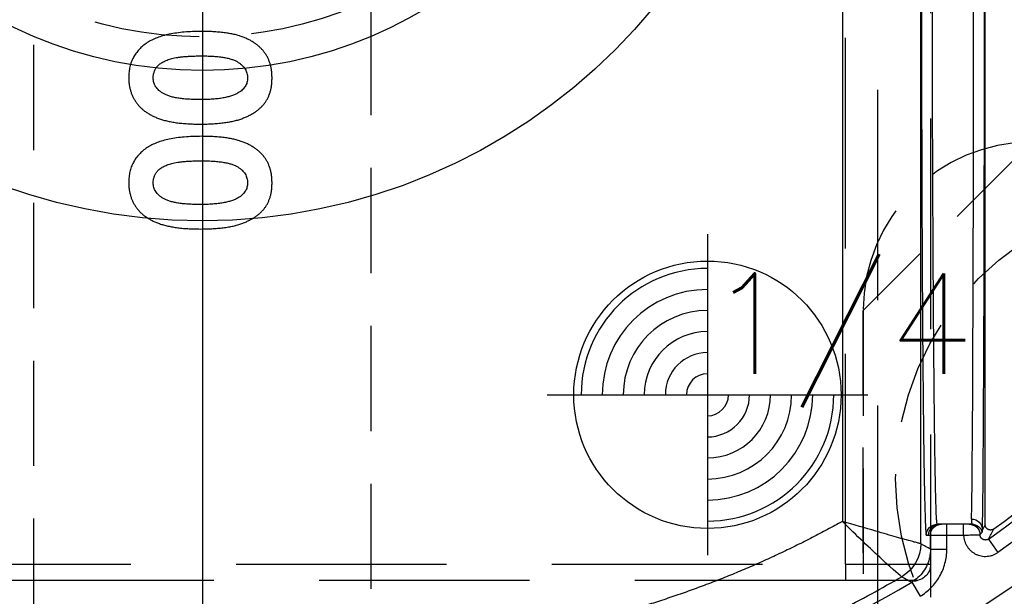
# Model space of a CAD drawing. Extents: x 2651 to 7771, y -1163 to 1075.
# Tile 182 of 256: x 4106 to 4130, y 497 to 511. Entities that reach past the tile are written whole.
import ezdxf

# ---------------------------------------------------------------- set-up
doc = ezdxf.new("R2010")
doc.units = 0
doc.header["$LTSCALE"] = 10
for name, pattern in [('CENTER', [2, 1.25, -0.25, 0.25, -0.25]), ('CNSCEN', [17, 15, -1, 0, -1]), ('CNSHID', [4, 3, -1]), ('DASHED', [0.75, 0.5, -0.25]), ('HIDDEN', [0.375, 0.25, -0.125])]:
    doc.linetypes.add(name, pattern=pattern)
doc.layers.get('0').update_dxf_attribs({"linetype": 'CONTINUOUS'})
doc.layers.get('Defpoints').update_dxf_attribs({"linetype": 'CONTINUOUS'})
for name, color, linetype in [('1', 7, 'CONTINUOUS'), ('204', 7, 'CONTINUOUS'), ('COOL', 150, 'HIDDEN'), ('DIM', 3, 'CONTINUOUS'), ('LAYER_103', 7, 'CONTINUOUS'), ('PIN', 3, 'CONTINUOUS'), ('WL1-HL', 4, 'CNSHID'), ('WOR1-CL', 1, 'CNSCEN')]:
    doc.layers.add(name, color=color, linetype=linetype)
doc.styles.get("Standard").update_dxf_attribs({"font": 'romans.shx'})
doc.dimstyles.new('MM& INCH5', dxfattribs={"dimtxt": 5, "dimasz": 2.5, "dimexe": 1, "dimexo": 0.5, "dimtad": 0, "dimrnd": 1.38778e-17, "dimzin": 9, "dimdsep": 46, "dimtxsty": 'Standard', "dimblk": 'CLOSED', "dimcen": 0, "dimclrd": 3, "dimclre": 3, "dimclrt": 3, "dimazin": 2, "dimtfac": 0.75, "dimtofl": 0, "dimtmove": 0, "dimatfit": 3, "dimfxl": 0, "dimtolj": 1, "dimarcsym": 0})

# ---------------------------------------------------------------- blocks, each defined once
blk = doc.blocks.new('DSD')
at = {"layer": '1', "color": 6, "linetype": 'DASHED'}
for p, q in [((499.908, 528.968), (499.908, 578.104)), ((500.665, 577.737), (500.665, 520.364)), ((501.927, 577.054), (501.927, 528.968)), ((501.922, 529.325), (501.922, 529.662)), ((499.908, 528.968), (501.927, 528.968)), ((499.898, 528.58), (462.919, 528.58)), ((501.538, 528.58), (499.898, 528.58))]:
    blk.add_line(p, q, dxfattribs=at)
at = {"layer": '1', "color": 252, "linetype": 'Continuous'}
for p, q in [((501.692, 529.457), (501.692, 573.842)), ((499.831, 573.329), (499.831, 529.985)), ((502.312, 529.662), (502.312, 529.921)), ((502.711, 529.662), (502.711, 529.921)), ((501.825, 529.662), (501.923, 529.662)), ((501.923, 529.662), (501.923, 529.324)), ((501.923, 529.662), (502.312, 529.662)), ((502.312, 529.662), (502.711, 529.662)), ((502.312, 529.324), (502.312, 529.662)), ((503.303, 529.569), (503.526, 529.251)), ((501.923, 529.324), (502.312, 529.324)), ((501.477, 528.543), (501.675, 528.208))]:
    blk.add_line(p, q, dxfattribs=at)
at = {"layer": '1', "color": 7, "linetype": 'Continuous'}
for p, q in [((503.222, 529.912), (503.222, 573.144)), ((502.182, 529.921), (502.084, 529.921)), ((502.312, 529.921), (502.182, 529.921)), ((502.711, 529.921), (502.312, 529.921))]:
    blk.add_line(p, q, dxfattribs=at)
at = {"layer": '1', "color": 252, "linetype": 'Continuous'}
for centre, radius, start, end in [((487.959, 551.472), 26.743, 305.0137, 346.7286), ((486.693, 563.151), 38.365, 233.2604, 276.1879), ((487.959, 551.472), 26.617, 276.1879, 300.5226)]:
    blk.add_arc(centre, radius, start, end, dxfattribs=at)
at = {"layer": '1', "color": 7, "linetype": 'Continuous'}
for radius, start, end in [(26.62, 305.5251, 346.6816), (28.499, 303.3599, 336.8536)]:
    blk.add_arc((487.959, 551.472), radius, start, end, dxfattribs=at)
at = {"layer": '1', "color": 252, "linetype": 'Continuous', "extrusion": (0, 0, -1)}
for centre, radius, start, end in [((-487.959, 551.472), 27.132, 193.2714, 234.9863), ((-487.959, 551.472), 28.376, 202.1388, 263.7853), ((-486.693, 563.151), 38.753, 263.8121, 306.7396), ((-486.693, 563.151), 40.124, 263.7932, 306.1972)]:
    blk.add_arc(centre, radius, start, end, dxfattribs=at)
at = {"layer": '1', "color": 110, "linetype": 'Continuous'}
for centre, radius, start, end in [((487.959, 551.472), 27.988, 276.2148, 338.982), ((486.693, 563.151), 39.735, 230.6179, 276.2068)]:
    blk.add_arc(centre, radius, start, end, dxfattribs=at)
at = {"layer": '1', "color": 6, "linetype": 'DASHED', "extrusion": (0, 0, -1)}
blk.add_arc((-501.538, 528.968), 0.389, 180, 270, dxfattribs=at)
at = {"layer": '1', "color": 7, "linetype": 'Continuous'}
blk.add_ellipse((502.89, 542.875), major_axis=(0, 12.954), ratio=0.004451, start_param=3.278184, end_param=4.712389, dxfattribs=at)
at = {"layer": '1', "color": 252, "linetype": 'Continuous'}
for centre, major_axis, ratio, start_param, end_param in [((503.149, 542.875), (0, 13.213), 0.004363, 3.278184, 4.712389), ((486.674, 563.151), (-41.149, 0), 1, 0.952596, 1.678692)]:
    blk.add_ellipse(centre, major_axis=major_axis, ratio=ratio, start_param=start_param, end_param=end_param, dxfattribs=at)
at = {"layer": '1', "color": 252, "linetype": 'Continuous', "extrusion": (0, 0, -1)}
for centre, major_axis, ratio, start_param, end_param in [((502.084, 529.662), (0, -0.259), 0.999962, 1.570796, 3.141593), ((502.182, 529.662), (0, -0.259), 0.999962, 1.570796, 3.141593), ((502.841, 529.662), (0, -0.259), 0.999989, 3.141593, 4.678393), ((502.897, 529.785), (0.259, -0.008), 0.990677, 4.68095, 6.251152), ((502.905, 529.662), (0, -0.259), 0.999977, 3.141593, 4.431029), ((500.785, 529.457), (0.452, 0.786), 0.999949, 1.049185, 2.092408), ((500.785, 529.457), (-0.106, 0.901), 0.999761, 1.688035, 2.731247)]:
    blk.add_ellipse(centre, major_axis=major_axis, ratio=ratio, start_param=start_param, end_param=end_param, dxfattribs=at)
at = {"layer": '1', "color": 6, "linetype": 'DASHED', "extrusion": (0, 0, -1)}
for centre in [(502.137, 529.662), (502.181, 529.662)]:
    blk.add_ellipse(centre, major_axis=(0, -0.259), ratio=0.999914, start_param=1.570796, end_param=3.141593, dxfattribs=at)
at = {"layer": '1', "color": 252, "linetype": 'Continuous'}
for points, weights in [([(501.71, 542.875), (501.71, 535.135), (501.757, 529.662), (501.825, 529.662)], [1, 0.804737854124, 0.804737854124, 1]), ([(490.56, 527.041), (481.685, 526.077), (473.041, 528.306), (465.739, 533.443)], [1, 0.957116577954, 0.957116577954, 1]), ([(499.831, 529.985), (496.958, 528.39), (493.826, 527.396), (490.56, 527.041)], [1, 0.98681524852, 0.98681524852, 1])]:
    blk.add_rational_spline(points, weights, degree=3, dxfattribs=at)
for points, knots in [([(502.084, 529.921), (502.082, 529.925), (502.077, 529.934), (502.071, 530.005), (502.064, 530.115), (502.058, 530.267), (502.052, 530.458), (502.046, 530.686), (502.041, 530.947), (502.035, 531.241), (502.03, 531.564), (502.025, 531.915), (502.021, 532.29), (502.016, 532.688), (502.012, 533.107), (502.008, 533.544), (502.004, 533.997), (502, 534.464), (501.996, 534.942), (501.993, 535.431), (501.99, 535.928), (501.987, 536.43), (501.985, 536.938), (501.982, 537.448), (501.98, 537.959), (501.978, 538.471), (501.976, 538.981), (501.974, 539.488), (501.973, 539.991), (501.972, 540.489), (501.971, 540.981), (501.97, 541.466), (501.969, 541.943), (501.969, 542.412), (501.969, 542.722), (501.969, 542.875)], [0, 0, 0, 0, 0.038023, 0.075563, 0.112621, 0.149196, 0.185289, 0.2209, 0.256028, 0.290673, 0.324837, 0.358517, 0.391715, 0.424431, 0.456664, 0.488415, 0.519683, 0.550468, 0.580772, 0.610592, 0.63993, 0.668786, 0.697159, 0.72505, 0.752458, 0.779383, 0.805826, 0.831787, 0.857265, 0.88226, 0.906773, 0.930804, 0.954352, 0.977417, 1, 1, 1, 1]), ([(464.023, 532.479), (464.378, 532.222), (465.095, 531.703), (466.214, 530.966), (467.376, 530.255), (468.583, 529.575), (469.835, 528.93), (471.131, 528.321), (472.47, 527.753), (473.851, 527.229), (475.274, 526.752), (477.26, 526.172), (481.032, 525.318), (485.084, 524.958), (488.752, 525.048), (490.12, 525.175), (490.803, 525.238)], [0, 0, 0, 0, 0.046368, 0.093547, 0.141537, 0.190338, 0.23995, 0.290372, 0.341606, 0.393651, 0.446506, 0.500173, 0.612317, 0.8549, 0.92745, 1, 1, 1, 1]), ([(501.241, 528.674), (501.229, 528.672), (501.039, 528.838), (500.499, 529.336), (500.161, 529.659), (499.831, 529.985)], [0, 0, 0, 0, 0.5, 0.5, 1, 1, 1, 1]), ([(501.691, 529.457), (501.685, 529.459), (501.672, 529.462), (501.596, 529.482), (501.48, 529.513), (501.319, 529.557), (501.053, 529.63), (500.572, 529.772), (500.103, 529.907), (499.831, 529.985)], [0, 0, 0, 0, 0.097521, 0.196244, 0.296336, 0.397955, 0.501256, 0.710965, 1, 1, 1, 1]), ([(502.711, 529.662), (502.711, 529.65), (502.712, 529.638), (502.714, 529.615), (502.716, 529.603), (502.721, 529.569), (502.732, 529.523), (502.748, 529.48), (502.763, 529.448), (502.768, 529.438), (502.779, 529.417), (502.785, 529.407), (502.804, 529.378), (502.818, 529.359), (502.84, 529.332), (502.848, 529.324), (502.864, 529.307), (502.872, 529.299), (502.899, 529.275), (502.935, 529.246), (502.975, 529.223), (503.006, 529.207), (503.017, 529.202), (503.038, 529.193), (503.049, 529.189), (503.082, 529.178), (503.105, 529.171), (503.15, 529.162), (503.173, 529.159), (503.22, 529.156), (503.267, 529.157), (503.313, 529.163), (503.347, 529.17), (503.358, 529.173), (503.381, 529.179), (503.392, 529.183), (503.425, 529.195), (503.467, 529.213), (503.507, 529.237), (503.526, 529.251)], [0, 0, 0, 0, 0.03125, 0.03125, 0.0625, 0.0625, 0.125, 0.1875, 0.1875, 0.21875, 0.21875, 0.25, 0.25, 0.3125, 0.3125, 0.34375, 0.34375, 0.375, 0.375, 0.4375, 0.5, 0.5, 0.53125, 0.53125, 0.5625, 0.5625, 0.625, 0.625, 0.6875, 0.6875, 0.75, 0.8125, 0.8125, 0.84375, 0.84375, 0.875, 0.875, 0.9375, 1, 1, 1, 1]), ([(501.923, 529.324), (501.92, 529.263), (501.912, 529.138), (501.853, 528.957), (501.758, 528.791), (501.632, 528.647), (501.528, 528.578), (501.477, 528.543)], [0, 0, 0, 0, 0.195653, 0.397798, 0.602202, 0.804347, 1, 1, 1, 1]), ([(501.675, 528.208), (501.772, 528.266), (501.86, 528.335), (502.017, 528.494), (502.086, 528.585), (502.197, 528.778), (502.24, 528.884), (502.297, 529.1), (502.312, 529.211), (502.312, 529.324)], [0, 0, 0, 0, 0.25, 0.25, 0.5, 0.5, 0.75, 0.75, 1, 1, 1, 1]), ([(490.803, 525.238), (491.196, 525.286), (491.969, 525.38), (493.103, 525.584), (494.191, 525.824), (495.234, 526.101), (496.23, 526.409), (497.179, 526.743), (498.082, 527.099), (498.938, 527.473), (499.748, 527.862), (500.513, 528.258), (501.002, 528.537), (501.241, 528.674)], [0, 0, 0, 0, 0.107215, 0.211168, 0.31186, 0.409292, 0.503461, 0.59437, 0.682018, 0.766405, 0.847531, 0.925396, 1, 1, 1, 1]), ([(501.241, 528.674), (501.263, 528.662), (501.284, 528.65), (501.363, 528.606), (501.42, 528.575), (501.477, 528.543)], [0, 0, 0, 0, 0.272285, 0.272285, 1, 1, 1, 1])]:
    blk.add_open_spline(points, degree=3, knots=knots, dxfattribs=at)
at = {"layer": '1', "color": 7, "linetype": 'Continuous'}
for points, knots in [([(484.61, 541.622), (484.539, 541.621), (484.4, 541.62), (484.2, 541.607), (484.015, 541.587), (483.845, 541.558), (483.69, 541.521), (483.552, 541.475), (483.427, 541.422), (483.353, 541.378), (483.317, 541.356)], [0, 0, 0, 0, 0.161071, 0.310789, 0.449904, 0.578376, 0.696617, 0.805987, 0.906562, 1, 1, 1, 1]), ([(486.281, 540.515), (486.28, 540.543), (486.279, 540.6), (486.272, 540.684), (486.258, 540.763), (486.24, 540.839), (486.216, 540.912), (486.187, 540.982), (486.152, 541.047), (486.112, 541.11), (486.067, 541.168), (486.016, 541.223), (485.96, 541.276), (485.897, 541.325), (485.83, 541.37), (485.757, 541.412), (485.679, 541.451), (485.594, 541.487), (485.502, 541.519), (485.402, 541.547), (485.292, 541.57), (485.173, 541.589), (485.046, 541.603), (484.909, 541.614), (484.763, 541.621), (484.662, 541.622), (484.61, 541.622)], [0, 0, 0, 0, 0.038217, 0.074867, 0.110158, 0.144454, 0.17808, 0.211171, 0.243687, 0.275872, 0.308376, 0.341263, 0.37515, 0.409655, 0.445157, 0.482073, 0.520576, 0.560554, 0.603108, 0.648689, 0.697948, 0.750768, 0.807309, 0.867656, 0.931861, 1, 1, 1, 1]), ([(483.317, 541.356), (483.282, 541.331), (483.213, 541.282), (483.123, 541.196), (483.047, 541.103), (482.984, 541.003), (482.935, 540.895), (482.901, 540.78), (482.881, 540.658), (482.878, 540.574), (482.876, 540.531)], [0, 0, 0, 0, 0.132314, 0.2587, 0.380912, 0.500535, 0.620923, 0.742376, 0.868281, 1, 1, 1, 1]), ([(483.458, 540.517), (483.459, 540.543), (483.461, 540.592), (483.481, 540.665), (483.512, 540.733), (483.55, 540.785), (483.585, 540.824), (483.618, 540.851), (483.654, 540.877), (483.695, 540.9), (483.741, 540.922), (483.79, 540.943), (483.845, 540.961), (483.904, 540.978), (483.969, 540.993), (484.041, 541.006), (484.12, 541.017), (484.205, 541.025), (484.298, 541.032), (484.398, 541.037), (484.505, 541.04), (484.579, 541.04), (484.617, 541.041)], [0, 0, 0, 0, 0.053834, 0.105543, 0.158054, 0.211987, 0.240207, 0.269794, 0.301343, 0.334608, 0.370284, 0.408089, 0.448681, 0.492069, 0.538664, 0.590371, 0.646388, 0.707195, 0.772947, 0.843643, 0.919308, 1, 1, 1, 1]), ([(484.617, 541.041), (484.666, 541.04), (484.761, 541.039), (484.897, 541.033), (485.021, 541.021), (485.133, 541.006), (485.233, 540.985), (485.322, 540.961), (485.399, 540.932), (485.465, 540.897), (485.52, 540.86), (485.568, 540.818), (485.609, 540.775), (485.642, 540.729), (485.668, 540.68), (485.686, 540.628), (485.697, 540.573), (485.699, 540.536), (485.7, 540.517)], [0, 0, 0, 0, 0.110734, 0.212341, 0.305502, 0.389835, 0.46669, 0.535262, 0.596763, 0.651066, 0.701036, 0.74786, 0.791833, 0.834284, 0.875334, 0.916035, 0.957652, 1, 1, 1, 1]), ([(482.876, 540.531), (482.877, 540.503), (482.878, 540.448), (482.886, 540.366), (482.9, 540.288), (482.919, 540.212), (482.943, 540.14), (482.973, 540.07), (483.009, 540.003), (483.05, 539.94), (483.096, 539.879), (483.149, 539.822), (483.207, 539.768), (483.271, 539.719), (483.341, 539.673), (483.416, 539.63), (483.497, 539.591), (483.584, 539.555), (483.679, 539.523), (483.782, 539.496), (483.893, 539.473), (484.014, 539.454), (484.143, 539.439), (484.281, 539.429), (484.428, 539.422), (484.528, 539.422), (484.58, 539.421)], [0, 0, 0, 0, 0.036635, 0.072034, 0.106626, 0.140306, 0.173619, 0.206426, 0.239067, 0.271883, 0.30484, 0.338529, 0.372616, 0.407548, 0.443719, 0.481312, 0.520113, 0.560913, 0.604025, 0.650075, 0.699572, 0.752363, 0.808789, 0.868954, 0.932675, 1, 1, 1, 1]), ([(484.58, 540.003), (484.529, 540.003), (484.431, 540.003), (484.29, 540.011), (484.161, 540.021), (484.044, 540.037), (483.94, 540.056), (483.849, 540.081), (483.769, 540.11), (483.701, 540.144), (483.644, 540.181), (483.594, 540.221), (483.552, 540.264), (483.517, 540.309), (483.49, 540.357), (483.471, 540.408), (483.46, 540.462), (483.458, 540.498), (483.458, 540.517)], [0, 0, 0, 0, 0.112115, 0.215802, 0.310203, 0.395993, 0.47341, 0.542778, 0.604548, 0.659357, 0.708764, 0.755356, 0.798687, 0.840017, 0.880203, 0.919733, 0.959049, 1, 1, 1, 1]), ([(484.58, 539.421), (484.632, 539.422), (484.734, 539.422), (484.882, 539.429), (485.021, 539.44), (485.151, 539.454), (485.272, 539.474), (485.385, 539.497), (485.489, 539.524), (485.583, 539.557), (485.671, 539.593), (485.752, 539.632), (485.827, 539.674), (485.896, 539.718), (485.959, 539.767), (486.017, 539.817), (486.067, 539.871), (486.113, 539.928), (486.153, 539.988), (486.188, 540.052), (486.216, 540.12), (486.24, 540.191), (486.258, 540.267), (486.272, 540.346), (486.279, 540.429), (486.28, 540.486), (486.281, 540.515)], [0, 0, 0, 0, 0.068491, 0.133077, 0.193829, 0.251083, 0.304401, 0.354408, 0.401295, 0.444701, 0.485692, 0.524676, 0.562307, 0.597947, 0.632474, 0.665752, 0.697985, 0.729586, 0.760825, 0.792355, 0.824313, 0.857156, 0.890927, 0.92596, 0.962061, 1, 1, 1, 1]), ([(485.7, 540.517), (485.699, 540.499), (485.698, 540.463), (485.687, 540.411), (485.67, 540.362), (485.645, 540.316), (485.613, 540.272), (485.575, 540.232), (485.529, 540.195), (485.495, 540.173), (485.477, 540.162)], [0, 0, 0, 0, 0.124035, 0.242846, 0.360342, 0.479042, 0.599334, 0.725488, 0.858549, 1, 1, 1, 1]), ([(485.477, 540.162), (485.453, 540.149), (485.403, 540.122), (485.318, 540.09), (485.223, 540.063), (485.116, 540.04), (484.998, 540.024), (484.868, 540.011), (484.728, 540.004), (484.631, 540.003), (484.58, 540.003)], [0, 0, 0, 0, 0.088871, 0.186355, 0.294078, 0.412237, 0.541778, 0.682703, 0.835096, 1, 1, 1, 1]), ([(484.61, 539.131), (484.539, 539.13), (484.4, 539.129), (484.2, 539.116), (484.015, 539.096), (483.845, 539.066), (483.69, 539.03), (483.552, 538.984), (483.427, 538.931), (483.353, 538.886), (483.317, 538.865)], [0, 0, 0, 0, 0.161071, 0.310789, 0.449904, 0.578376, 0.696617, 0.805987, 0.906562, 1, 1, 1, 1]), ([(486.281, 538.023), (486.28, 538.052), (486.279, 538.109), (486.272, 538.192), (486.258, 538.272), (486.24, 538.348), (486.216, 538.421), (486.187, 538.491), (486.152, 538.556), (486.112, 538.618), (486.067, 538.677), (486.016, 538.732), (485.96, 538.785), (485.897, 538.833), (485.83, 538.879), (485.757, 538.921), (485.679, 538.96), (485.594, 538.996), (485.502, 539.028), (485.402, 539.056), (485.292, 539.079), (485.173, 539.098), (485.046, 539.112), (484.909, 539.123), (484.763, 539.13), (484.662, 539.13), (484.61, 539.131)], [0, 0, 0, 0, 0.038217, 0.074867, 0.110158, 0.144454, 0.17808, 0.211171, 0.243687, 0.275872, 0.308376, 0.341263, 0.37515, 0.409655, 0.445157, 0.482073, 0.520576, 0.560554, 0.603108, 0.648689, 0.697948, 0.750768, 0.807309, 0.867656, 0.931861, 1, 1, 1, 1]), ([(483.317, 538.865), (483.282, 538.84), (483.213, 538.79), (483.123, 538.704), (483.047, 538.612), (482.984, 538.511), (482.935, 538.404), (482.901, 538.289), (482.881, 538.167), (482.878, 538.083), (482.876, 538.04)], [0, 0, 0, 0, 0.132314, 0.2587, 0.380912, 0.500535, 0.620923, 0.742376, 0.868281, 1, 1, 1, 1]), ([(483.458, 538.026), (483.459, 538.051), (483.461, 538.101), (483.481, 538.174), (483.512, 538.242), (483.55, 538.294), (483.585, 538.333), (483.618, 538.36), (483.654, 538.386), (483.695, 538.409), (483.741, 538.431), (483.79, 538.452), (483.845, 538.47), (483.904, 538.487), (483.969, 538.502), (484.041, 538.515), (484.12, 538.526), (484.205, 538.534), (484.298, 538.541), (484.398, 538.546), (484.505, 538.548), (484.579, 538.549), (484.617, 538.549)], [0, 0, 0, 0, 0.053834, 0.105543, 0.158054, 0.211987, 0.240207, 0.269794, 0.301343, 0.334608, 0.370284, 0.408089, 0.448681, 0.492069, 0.538664, 0.590371, 0.646388, 0.707195, 0.772947, 0.843643, 0.919308, 1, 1, 1, 1]), ([(484.617, 538.549), (484.666, 538.549), (484.761, 538.548), (484.897, 538.542), (485.021, 538.53), (485.133, 538.515), (485.233, 538.494), (485.322, 538.47), (485.399, 538.441), (485.465, 538.406), (485.52, 538.368), (485.568, 538.327), (485.609, 538.284), (485.642, 538.238), (485.668, 538.189), (485.686, 538.137), (485.697, 538.082), (485.699, 538.045), (485.7, 538.026)], [0, 0, 0, 0, 0.110734, 0.212341, 0.305502, 0.389835, 0.46669, 0.535262, 0.596763, 0.651066, 0.701036, 0.74786, 0.791833, 0.834284, 0.875334, 0.916035, 0.957652, 1, 1, 1, 1]), ([(482.876, 538.04), (482.877, 538.012), (482.878, 537.957), (482.886, 537.875), (482.9, 537.797), (482.919, 537.721), (482.943, 537.648), (482.973, 537.579), (483.009, 537.512), (483.05, 537.449), (483.096, 537.388), (483.149, 537.331), (483.207, 537.277), (483.271, 537.228), (483.341, 537.182), (483.416, 537.139), (483.497, 537.1), (483.584, 537.064), (483.679, 537.032), (483.782, 537.005), (483.893, 536.982), (484.014, 536.963), (484.143, 536.948), (484.281, 536.938), (484.428, 536.931), (484.528, 536.931), (484.58, 536.93)], [0, 0, 0, 0, 0.036635, 0.072034, 0.106626, 0.140306, 0.173619, 0.206426, 0.239067, 0.271883, 0.30484, 0.338529, 0.372616, 0.407548, 0.443719, 0.481312, 0.520113, 0.560913, 0.604025, 0.650075, 0.699572, 0.752363, 0.808789, 0.868954, 0.932675, 1, 1, 1, 1]), ([(484.58, 537.511), (484.529, 537.512), (484.431, 537.512), (484.29, 537.52), (484.161, 537.53), (484.044, 537.546), (483.94, 537.565), (483.849, 537.59), (483.769, 537.618), (483.701, 537.652), (483.644, 537.69), (483.594, 537.73), (483.552, 537.773), (483.517, 537.818), (483.49, 537.866), (483.471, 537.917), (483.46, 537.971), (483.458, 538.007), (483.458, 538.026)], [0, 0, 0, 0, 0.112115, 0.215802, 0.310203, 0.395993, 0.47341, 0.542778, 0.604548, 0.659357, 0.708764, 0.755356, 0.798687, 0.840017, 0.880203, 0.919733, 0.959049, 1, 1, 1, 1]), ([(484.58, 536.93), (484.632, 536.931), (484.734, 536.931), (484.882, 536.938), (485.021, 536.949), (485.151, 536.963), (485.272, 536.983), (485.385, 537.006), (485.489, 537.033), (485.583, 537.066), (485.671, 537.102), (485.752, 537.141), (485.827, 537.183), (485.896, 537.227), (485.959, 537.275), (486.017, 537.326), (486.067, 537.38), (486.113, 537.437), (486.153, 537.497), (486.188, 537.561), (486.216, 537.629), (486.24, 537.7), (486.258, 537.776), (486.272, 537.855), (486.279, 537.938), (486.28, 537.994), (486.281, 538.023)], [0, 0, 0, 0, 0.068491, 0.133077, 0.193829, 0.251083, 0.304401, 0.354408, 0.401295, 0.444701, 0.485692, 0.524676, 0.562307, 0.597947, 0.632474, 0.665752, 0.697985, 0.729586, 0.760825, 0.792355, 0.824313, 0.857156, 0.890927, 0.92596, 0.962061, 1, 1, 1, 1]), ([(485.7, 538.026), (485.699, 538.008), (485.698, 537.972), (485.687, 537.92), (485.67, 537.871), (485.645, 537.825), (485.613, 537.781), (485.575, 537.741), (485.529, 537.704), (485.495, 537.682), (485.477, 537.671)], [0, 0, 0, 0, 0.124035, 0.242846, 0.360342, 0.479042, 0.599334, 0.725488, 0.858549, 1, 1, 1, 1]), ([(485.477, 537.671), (485.453, 537.658), (485.403, 537.631), (485.318, 537.599), (485.223, 537.572), (485.116, 537.549), (484.998, 537.533), (484.868, 537.52), (484.728, 537.513), (484.631, 537.512), (484.58, 537.511)], [0, 0, 0, 0, 0.088871, 0.186355, 0.294078, 0.412237, 0.541778, 0.682703, 0.835096, 1, 1, 1, 1]), ([(491.031, 523.143), (490.723, 523.11), (490.262, 523.065), (489.722, 523.022), (489.491, 523.006), (489.337, 522.996), (489.259, 522.991), (488.565, 522.948), (487.331, 522.9), (485.483, 522.913), (484.252, 522.979), (483.33, 523.049), (482.869, 523.09), (482.331, 523.146), (482.101, 523.172), (481.947, 523.19), (481.87, 523.2), (481.18, 523.284), (479.961, 523.463), (478.157, 523.812), (476.376, 524.241), (474.619, 524.75), (472.886, 525.339), (471.176, 526.008), (470.052, 526.508), (469.354, 526.838), (469.215, 526.905), (469.007, 527.006), (468.937, 527.04), (468.799, 527.109), (468.453, 527.281), (468.11, 527.458), (467.292, 527.892), (466.216, 528.495), (464.646, 529.472), (463.628, 530.172), (463.127, 530.534)], [0, 0, 0, 0, 0.03125, 0.046875, 0.054688, 0.054688, 0.0625, 0.0625, 0.125, 0.1875, 0.25, 0.25, 0.28125, 0.296875, 0.304688, 0.304688, 0.3125, 0.3125, 0.375, 0.4375, 0.5, 0.5625, 0.625, 0.6875, 0.75, 0.75, 0.765625, 0.765625, 0.773438, 0.773438, 0.78125, 0.8125, 0.8125, 0.875, 0.9375, 1, 1, 1, 1]), ([(502.841, 529.921), (502.836, 529.921), (502.823, 529.921), (502.779, 529.921), (502.753, 529.921), (502.745, 529.921), (502.732, 529.921), (502.728, 529.921), (502.72, 529.921), (502.715, 529.921), (502.711, 529.921)], [0, 0, 0, 0, 0.1875, 0.375, 0.6875, 0.875, 0.875, 0.9375, 0.9375, 1, 1, 1, 1]), ([(502.905, 529.921), (502.892, 529.921), (502.88, 529.921), (502.859, 529.921), (502.849, 529.921), (502.841, 529.921)], [0, 0, 0, 0, 0.5, 0.5, 1, 1, 1, 1]), ([(502.897, 530.042), (502.897, 530.021), (502.898, 530.004), (502.899, 529.981), (502.9, 529.974), (502.901, 529.962), (502.902, 529.956), (502.904, 529.942), (502.905, 529.938), (502.905, 529.933), (502.906, 529.927), (502.91, 529.919), (502.904, 529.921)], [0, 0, 0, 0, 0.25, 0.25, 0.375, 0.375, 0.5, 0.5, 0.75, 0.75, 0.875, 1, 1, 1, 1]), ([(503.427, 529.807), (503.422, 529.803), (503.412, 529.797), (503.401, 529.792), (503.394, 529.789), (503.389, 529.788), (503.384, 529.787), (503.376, 529.784), (503.367, 529.783), (503.359, 529.783), (503.354, 529.782), (503.35, 529.782), (503.345, 529.783), (503.337, 529.783), (503.326, 529.785), (503.314, 529.788), (503.307, 529.79), (503.302, 529.792), (503.298, 529.794), (503.29, 529.798), (503.282, 529.803), (503.276, 529.807), (503.272, 529.81), (503.268, 529.813), (503.265, 529.816), (503.259, 529.821), (503.251, 529.83), (503.244, 529.839), (503.24, 529.846), (503.238, 529.85), (503.235, 529.855), (503.232, 529.863), (503.229, 529.871), (503.226, 529.879), (503.225, 529.883), (503.224, 529.888), (503.224, 529.893), (503.223, 529.9), (503.222, 529.906), (503.222, 529.912)], [0, 0, 0, 0, 0.0625, 0.125, 0.125, 0.15625, 0.15625, 0.1875, 0.25, 0.25, 0.28125, 0.28125, 0.3125, 0.3125, 0.375, 0.4375, 0.4375, 0.46875, 0.46875, 0.5, 0.5625, 0.5625, 0.59375, 0.59375, 0.625, 0.625, 0.6875, 0.75, 0.75, 0.78125, 0.78125, 0.8125, 0.875, 0.875, 0.90625, 0.90625, 0.9375, 0.9375, 1, 1, 1, 1]), ([(502.711, 529.662), (502.724, 529.662), (502.737, 529.662), (502.756, 529.663), (502.762, 529.663), (502.775, 529.663), (502.781, 529.663), (502.812, 529.664), (502.836, 529.664), (502.865, 529.665), (502.871, 529.665), (502.882, 529.665), (502.888, 529.665), (502.905, 529.666), (502.916, 529.666), (502.947, 529.667), (502.967, 529.667), (503.003, 529.668), (503.019, 529.668), (503.036, 529.669), (503.041, 529.669), (503.047, 529.669), (503.056, 529.669), (503.07, 529.67), (503.079, 529.67), (503.084, 529.67), (503.1, 529.671)], [0, 0, 0, 0, 0.0625, 0.0625, 0.09375, 0.09375, 0.125, 0.125, 0.25, 0.25, 0.28125, 0.28125, 0.3125, 0.3125, 0.375, 0.375, 0.5, 0.5, 0.625, 0.625, 0.65625, 0.65625, 0.6875, 0.75, 0.8125, 1, 1, 1, 1]), ([(503.303, 529.569), (503.299, 529.566), (503.289, 529.56), (503.278, 529.555), (503.267, 529.551), (503.261, 529.549), (503.25, 529.547), (503.239, 529.545), (503.227, 529.545), (503.215, 529.546), (503.21, 529.547), (503.198, 529.549), (503.193, 529.551), (503.185, 529.553), (503.181, 529.555), (503.177, 529.556), (503.172, 529.558), (503.166, 529.562), (503.156, 529.568), (503.147, 529.575), (503.141, 529.58), (503.138, 529.583), (503.134, 529.587), (503.128, 529.593), (503.123, 529.6), (503.119, 529.607), (503.117, 529.611), (503.114, 529.615), (503.112, 529.619), (503.109, 529.625), (503.105, 529.636), (503.102, 529.647), (503.102, 529.652), (503.101, 529.657), (503.1, 529.661), (503.1, 529.666), (503.1, 529.671)], [0, 0, 0, 0, 0.0625, 0.125, 0.125, 0.1875, 0.1875, 0.25, 0.3125, 0.3125, 0.375, 0.375, 0.4375, 0.4375, 0.46875, 0.46875, 0.5, 0.5, 0.5625, 0.625, 0.625, 0.65625, 0.65625, 0.6875, 0.75, 0.75, 0.78125, 0.78125, 0.8125, 0.8125, 0.875, 0.9375, 0.9375, 0.96875, 0.96875, 1, 1, 1, 1]), ([(503.154, 529.734), (503.156, 529.739), (503.156, 529.744), (503.156, 529.748), (503.156, 529.753), (503.156, 529.758), (503.156, 529.77), (503.156, 529.777), (503.157, 529.785)], [0, 0, 0, 0, 0.25, 0.5, 0.5, 0.75, 0.75, 1, 1, 1, 1])]:
    blk.add_open_spline(points, degree=3, knots=knots, dxfattribs=at)
at = {"layer": '1', "color": 252, "linetype": 'Continuous'}
for points in [[(503.222, 529.912), (503.2, 529.87), (503.178, 529.827), (503.157, 529.785)], [(503.303, 529.569), (503.345, 529.648), (503.386, 529.727), (503.427, 529.807)], [(501.923, 529.324), (501.846, 529.368), (501.769, 529.413), (501.692, 529.457)]]:
    blk.add_open_spline(points, degree=3, dxfattribs=at)
at = {"layer": '1', "color": 7, "linetype": 'Continuous'}
for points in [[(503.1, 529.671), (503.116, 529.692), (503.134, 529.713), (503.154, 529.734)], [(501.692, 529.457), (501.691, 529.457), (501.691, 529.457), (501.691, 529.457)], [(501.241, 528.674), (501.241, 528.674), (501.241, 528.674), (501.241, 528.674)]]:
    blk.add_open_spline(points, degree=3, dxfattribs=at)
at = {"layer": '1', "color": 6, "linetype": 'DASHED'}
for points in [[(462.929, 528.968), (499.908, 528.968)], [(501.539, 528.572), (501.609, 528.586)]]:
    blk.add_open_spline(points, degree=1, dxfattribs=at)
blk.add_open_spline([(499.908, 528.968), (499.908, 528.867), (499.907, 528.766), (499.904, 528.622), (499.902, 528.579), (499.897, 528.58)], degree=3, knots=[0, 0, 0, 0, 0.5, 0.5, 1, 1, 1, 1], dxfattribs=at)
blk.add_rational_spline([(501.927, 528.971), (501.927, 528.966), (501.927, 528.647), (501.927, 528.191)], [1, 0.804737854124, 0.804737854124, 1], degree=3, dxfattribs=at)
blk = doc.blocks.new('*D109')
at = {"layer": 'Defpoints', "color": 0}
for p in [(4086.684, 927.642), (4086.684, 894.882), (4171.684, 387.642)]:
    blk.add_point(p, dxfattribs=at)
at = {"layer": 'DIM', "color": 3, "lineweight": -2}
blk.add_line((4086.684, 895.382), (4086.684, 927.642), dxfattribs=at)
at = {"layer": 'DIM', "color": 3, "insert": (4086.684, 948.624), "char_height": 5, "attachment_point": 5, "rotation": 90}
blk.add_mtext('\\A1;85 [3.346]', dxfattribs=at)
blk = doc.blocks.new('_Closed')
at = {"color": 0, "linetype": 'ByBlock', "lineweight": -2}
for p, q in [((-1, 0.1667), (0, 0)), ((-1, 0.1667), (-1, -0.1667)), ((0, 0), (-1, -0.1667)), ((0, 0), (-1, 0))]:
    blk.add_line(p, q, dxfattribs=at)
blk = doc.blocks.new('*D110')
at = {"layer": 'Defpoints', "color": 0}
for p in [(4064.684, 927.642), (4064.684, 906.842), (4171.684, 387.642)]:
    blk.add_point(p, dxfattribs=at)
at = {"layer": 'DIM', "color": 3, "lineweight": -2}
blk.add_line((4064.684, 907.342), (4064.684, 927.642), dxfattribs=at)
at = {"layer": 'DIM', "color": 3, "insert": (4064.684, 950.648), "char_height": 5, "attachment_point": 5, "rotation": 90}
blk.add_mtext('\\A1;107 [4.213]', dxfattribs=at)
blk = doc.blocks.new('*D111')
at = {"layer": 'Defpoints', "color": 0}
for p in [(4051.684, 927.642), (4051.684, 912.642), (4171.684, 387.642)]:
    blk.add_point(p, dxfattribs=at)
at = {"layer": 'DIM', "color": 3, "lineweight": -2}
blk.add_line((4051.684, 913.142), (4051.684, 927.642), dxfattribs=at)
at = {"layer": 'DIM', "color": 3, "insert": (4051.684, 950.648), "char_height": 5, "attachment_point": 5, "rotation": 90}
blk.add_mtext('\\A1;120 [4.724]', dxfattribs=at)
blk = doc.blocks.new('*D112')
at = {"layer": 'Defpoints', "color": 0}
for p in [(3974.684, 927.642), (3974.684, 892.822), (4171.684, 387.642)]:
    blk.add_point(p, dxfattribs=at)
at = {"layer": 'DIM', "color": 3, "lineweight": -2}
blk.add_line((3974.684, 893.322), (3974.684, 927.642), dxfattribs=at)
at = {"layer": 'DIM', "color": 3, "insert": (3974.684, 950.648), "char_height": 5, "attachment_point": 5, "rotation": 90}
blk.add_mtext('\\A1;197 [7.756]', dxfattribs=at)
blk = doc.blocks.new('*D113')
at = {"layer": 'Defpoints', "color": 0}
for p in [(3966.684, 927.642), (3971.684, 807.17), (4171.684, 387.642)]:
    blk.add_point(p, dxfattribs=at)
at = {"layer": 'DIM', "color": 3, "lineweight": -2}
for p, q in [((3966.684, 922.642), (3966.684, 927.642)), ((3971.684, 917.642), (3966.684, 922.642)), ((3971.684, 807.67), (3971.684, 917.642))]:
    blk.add_line(p, q, dxfattribs=at)
at = {"layer": 'DIM', "color": 3, "insert": (3966.684, 951.005), "char_height": 5, "attachment_point": 5, "rotation": 90}
blk.add_mtext('\\A1;200 [7.874]', dxfattribs=at)
blk = doc.blocks.new('*D114')
at = {"layer": 'Defpoints', "color": 0}
for p in [(3931.684, 927.642), (3931.684, 912.642), (4171.684, 387.642)]:
    blk.add_point(p, dxfattribs=at)
at = {"layer": 'DIM', "color": 3, "lineweight": -2}
blk.add_line((3931.684, 913.142), (3931.684, 927.642), dxfattribs=at)
at = {"layer": 'DIM', "color": 3, "insert": (3931.684, 951.005), "char_height": 5, "attachment_point": 5, "rotation": 90}
blk.add_mtext('\\A1;240 [9.449]', dxfattribs=at)
blk = doc.blocks.new('*D115')
at = {"layer": 'Defpoints', "color": 0}
for p in [(3896.684, 927.642), (3896.684, 910.642), (4171.684, 387.642)]:
    blk.add_point(p, dxfattribs=at)
at = {"layer": 'DIM', "color": 3, "lineweight": -2}
blk.add_line((3896.684, 911.142), (3896.684, 927.642), dxfattribs=at)
at = {"layer": 'DIM', "color": 3, "insert": (3896.684, 953.386), "char_height": 5, "attachment_point": 5, "rotation": 90}
blk.add_mtext('\\A1;275 [10.827]', dxfattribs=at)
blk = doc.blocks.new('*D122')
at = {"layer": 'Defpoints', "color": 0}
for p in [(3881.004, 912.642), (3898.684, 912.642), (4171.684, 387.642)]:
    blk.add_point(p, dxfattribs=at)
at = {"layer": 'DIM', "color": 3, "lineweight": -2}
blk.add_line((3898.184, 912.642), (3881.004, 912.642), dxfattribs=at)
at = {"layer": 'DIM', "color": 3, "insert": (3855.26, 912.642), "char_height": 5, "attachment_point": 5}
blk.add_mtext('\\A1;525 [20.669]', dxfattribs=at)
blk = doc.blocks.new('*D123')
at = {"layer": 'Defpoints', "color": 0}
for p in [(3857.842, 862.642), (3869.984, 862.642), (4171.684, 387.642)]:
    blk.add_point(p, dxfattribs=at)
at = {"layer": 'DIM', "color": 3, "lineweight": -2}
blk.add_line((3869.484, 862.642), (3857.842, 862.642), dxfattribs=at)
at = {"layer": 'DIM', "color": 3, "insert": (3832.098, 862.642), "char_height": 5, "attachment_point": 5}
blk.add_mtext('\\A1;475 [18.701]', dxfattribs=at)
blk = doc.blocks.new('*D124')
at = {"layer": 'Defpoints', "color": 0}
for p in [(3941.504, 859.642), (3857.842, 854.642), (4171.684, 387.642)]:
    blk.add_point(p, dxfattribs=at)
at = {"layer": 'DIM', "color": 3, "lineweight": -2}
for p, q in [((3867.842, 859.642), (3862.842, 854.642)), ((3941.004, 859.642), (3867.842, 859.642)), ((3862.842, 854.642), (3857.842, 854.642))]:
    blk.add_line(p, q, dxfattribs=at)
at = {"layer": 'DIM', "color": 3, "insert": (3832.098, 854.642), "char_height": 5, "attachment_point": 5}
blk.add_mtext('\\A1;472 [18.583]', dxfattribs=at)
blk = doc.blocks.new('*D125')
at = {"layer": 'Defpoints', "color": 0}
for p in [(3870.047, 797.642), (3962.156, 797.642), (4171.684, 387.642)]:
    blk.add_point(p, dxfattribs=at)
at = {"layer": 'DIM', "color": 3, "lineweight": -2}
blk.add_line((3961.656, 797.642), (3870.047, 797.642), dxfattribs=at)
at = {"layer": 'DIM', "color": 3, "insert": (3844.303, 797.642), "char_height": 5, "attachment_point": 5}
blk.add_mtext('\\A1;410 [16.142]', dxfattribs=at)
blk = doc.blocks.new('*D126')
at = {"layer": 'Defpoints', "color": 0}
for p in [(3870.047, 832.642), (4069.264, 832.642), (4171.684, 387.642)]:
    blk.add_point(p, dxfattribs=at)
at = {"layer": 'DIM', "color": 3, "lineweight": -2}
blk.add_line((4068.764, 832.642), (3870.047, 832.642), dxfattribs=at)
at = {"layer": 'DIM', "color": 3, "insert": (3846.684, 832.642), "char_height": 5, "attachment_point": 5}
blk.add_mtext('\\A1;445 [17.52]', dxfattribs=at)
blk = doc.blocks.new('*D127')
at = {"layer": 'Defpoints', "color": 0}
for p in [(3857.842, 879.642), (4071.444, 879.642), (4171.684, 387.642)]:
    blk.add_point(p, dxfattribs=at)
at = {"layer": 'DIM', "color": 3, "lineweight": -2}
blk.add_line((4070.944, 879.642), (3857.842, 879.642), dxfattribs=at)
at = {"layer": 'DIM', "color": 3, "insert": (3834.479, 879.642), "char_height": 5, "attachment_point": 5}
blk.add_mtext('\\A1;492 [19.37]', dxfattribs=at)
blk = doc.blocks.new('*D128')
at = {"layer": 'Defpoints', "color": 0}
for p in [(3857.842, 899.642), (4057.484, 899.642), (4171.684, 387.642)]:
    blk.add_point(p, dxfattribs=at)
at = {"layer": 'DIM', "color": 3, "lineweight": -2}
blk.add_line((4056.984, 899.642), (3857.842, 899.642), dxfattribs=at)
at = {"layer": 'DIM', "color": 3, "insert": (3832.098, 899.642), "char_height": 5, "attachment_point": 5}
blk.add_mtext('\\A1;512 [20.157]', dxfattribs=at)
blk = doc.blocks.new('*D129')
at = {"layer": 'Defpoints', "color": 0}
for p in [(3870.047, 743.242), (4076.434, 743.242), (4171.684, 387.642)]:
    blk.add_point(p, dxfattribs=at)
at = {"layer": 'DIM', "color": 3, "lineweight": -2}
blk.add_line((4075.934, 743.242), (3870.047, 743.242), dxfattribs=at)
at = {"layer": 'DIM', "color": 3, "insert": (3849.065, 743.242), "char_height": 5, "attachment_point": 5}
blk.add_mtext('\\A1;355.6 [14]', dxfattribs=at)
blk = doc.blocks.new('*D130')
at = {"layer": 'Defpoints', "color": 0}
for p in [(3870.047, 762.642), (3896.684, 762.642), (4171.684, 387.642)]:
    blk.add_point(p, dxfattribs=at)
at = {"layer": 'DIM', "color": 3, "lineweight": -2}
blk.add_line((3896.184, 762.642), (3870.047, 762.642), dxfattribs=at)
at = {"layer": 'DIM', "color": 3, "insert": (3844.303, 762.642), "char_height": 5, "attachment_point": 5}
blk.add_mtext('\\A1;375 [14.764]', dxfattribs=at)
blk = doc.blocks.new('*D131')
at = {"layer": 'Defpoints', "color": 0}
for p in [(3870.047, 719.642), (3896.684, 719.642), (4171.684, 387.642)]:
    blk.add_point(p, dxfattribs=at)
at = {"layer": 'DIM', "color": 3, "lineweight": -2}
blk.add_line((3896.184, 719.642), (3870.047, 719.642), dxfattribs=at)
at = {"layer": 'DIM', "color": 3, "insert": (3844.303, 719.642), "char_height": 5, "attachment_point": 5}
blk.add_mtext('\\A1;332 [13.071]', dxfattribs=at)
blk = doc.blocks.new('*D132')
at = {"layer": 'Defpoints', "color": 0}
for p in [(3870.047, 592.642), (3897.724, 592.642), (4171.684, 387.642)]:
    blk.add_point(p, dxfattribs=at)
at = {"layer": 'DIM', "color": 3, "lineweight": -2}
blk.add_line((3897.224, 592.642), (3870.047, 592.642), dxfattribs=at)
at = {"layer": 'DIM', "color": 3, "insert": (3846.684, 592.642), "char_height": 5, "attachment_point": 5}
blk.add_mtext('\\A1;205 [8.071]', dxfattribs=at)
blk = doc.blocks.new('*D133')
at = {"layer": 'Defpoints', "color": 0}
for p in [(4098.024, 590.842), (3870.047, 584.642), (4171.684, 387.642)]:
    blk.add_point(p, dxfattribs=at)
at = {"layer": 'DIM', "color": 3, "lineweight": -2}
for p, q in [((3880.047, 590.842), (3875.047, 584.642)), ((4097.524, 590.842), (3880.047, 590.842)), ((3875.047, 584.642), (3870.047, 584.642))]:
    blk.add_line(p, q, dxfattribs=at)
at = {"layer": 'DIM', "color": 3, "insert": (3851.446, 584.642), "char_height": 5, "attachment_point": 5}
blk.add_mtext('\\A1;203.2 [8]', dxfattribs=at)
blk = doc.blocks.new('*D134')
at = {"layer": 'Defpoints', "color": 0}
for p in [(3870.047, 612.642), (3896.684, 612.642), (4171.684, 387.642)]:
    blk.add_point(p, dxfattribs=at)
at = {"layer": 'DIM', "color": 3, "lineweight": -2}
blk.add_line((3896.184, 612.642), (3870.047, 612.642), dxfattribs=at)
at = {"layer": 'DIM', "color": 3, "insert": (3846.684, 612.642), "char_height": 5, "attachment_point": 5}
blk.add_mtext('\\A1;225 [8.858]', dxfattribs=at)
blk = doc.blocks.new('*D135')
at = {"layer": 'Defpoints', "color": 0}
for p in [(3870.047, 655.642), (3896.684, 655.642), (4171.684, 387.642)]:
    blk.add_point(p, dxfattribs=at)
at = {"layer": 'DIM', "color": 3, "lineweight": -2}
blk.add_line((3896.184, 655.642), (3870.047, 655.642), dxfattribs=at)
at = {"layer": 'DIM', "color": 3, "insert": (3844.303, 655.642), "char_height": 5, "attachment_point": 5}
blk.add_mtext('\\A1;268 [10.551]', dxfattribs=at)
blk = doc.blocks.new('*D136')
at = {"layer": 'Defpoints', "color": 0}
for p in [(3870.047, 562.642), (3896.684, 562.642), (4171.684, 387.642)]:
    blk.add_point(p, dxfattribs=at)
at = {"layer": 'DIM', "color": 3, "lineweight": -2}
blk.add_line((3896.184, 562.642), (3870.047, 562.642), dxfattribs=at)
at = {"layer": 'DIM', "color": 3, "insert": (3849.422, 562.642), "char_height": 5, "attachment_point": 5}
blk.add_mtext('\\A1;175 [6.89]', dxfattribs=at)
blk = doc.blocks.new('*D137')
at = {"layer": 'Defpoints', "color": 0}
for p in [(3870.047, 519.642), (3896.684, 519.642), (4171.684, 387.642)]:
    blk.add_point(p, dxfattribs=at)
at = {"layer": 'DIM', "color": 3, "lineweight": -2}
blk.add_line((3896.184, 519.642), (3870.047, 519.642), dxfattribs=at)
at = {"layer": 'DIM', "color": 3, "insert": (3847.041, 519.642), "char_height": 5, "attachment_point": 5}
blk.add_mtext('\\A1;132 [5.197]', dxfattribs=at)
blk = doc.blocks.new('*D156')
at = {"layer": 'Defpoints', "color": 0}
for p in [(4095.484, 927.642), (4095.484, 766.102), (4171.684, 387.642)]:
    blk.add_point(p, dxfattribs=at)
at = {"layer": 'DIM', "color": 3, "lineweight": -2}
blk.add_line((4095.484, 766.602), (4095.484, 927.642), dxfattribs=at)
at = {"layer": 'DIM', "color": 3, "insert": (4095.484, 943.862), "char_height": 5, "attachment_point": 5, "rotation": 90}
blk.add_mtext('\\A1;76.2 [3]', dxfattribs=at)
blk = doc.blocks.new('*D157')
at = {"layer": 'Defpoints', "color": 0}
for p in [(4103.484, 927.642), (4096.684, 860.062), (4171.684, 387.642)]:
    blk.add_point(p, dxfattribs=at)
at = {"layer": 'DIM', "color": 3, "lineweight": -2}
for p, q in [((4103.484, 922.642), (4103.484, 927.642)), ((4096.684, 917.642), (4103.484, 922.642)), ((4096.684, 860.562), (4096.684, 917.642))]:
    blk.add_line(p, q, dxfattribs=at)
at = {"layer": 'DIM', "color": 3, "insert": (4103.484, 948.624), "char_height": 5, "attachment_point": 5, "rotation": 90}
blk.add_mtext('\\A1;75 [2.953]', dxfattribs=at)
blk = doc.blocks.new('117')
at = {"layer": 'WL1-HL'}
for radius in [13.87, 10.3]:
    blk.add_circle((254.95, 1693.104), radius, dxfattribs=at)
at = {"layer": 'WOR1-CL'}
blk.add_line((254.95, 1707.474), (254.95, 1678.734), dxfattribs=at)
blk = doc.blocks.new('A$C257357D5')
at = {"layer": 'COOL', "color": 1, "linetype": 'CENTER'}
blk.add_line((-61, 60.106), (-61, -35), dxfattribs=at)
at = {"layer": 'COOL'}
blk.add_lwpolyline([(-57, 49.388), (-57, -32.691), (-61, -35), (-65, -32.691), (-65, 49.388)], dxfattribs=at)
blk.add_circle((-61, 32), 9.5, dxfattribs=at)
blk.add_blockref('117', (-315.95, -1661.104), dxfattribs=at)
blk = doc.blocks.new('*U6', base_point=(965.4695, 1808.9548))
blk.add_circle((965.4695, 1808.9548), 0.5)
for radius, start, end in [(0.4724, 90, 180), (0.3937, 90, 180), (0.315, 90, 180), (0.2362, 90, 180), (0.1575, 90, 180), (0.0787, 90, 180), (0.0787, 270, 0), (0.1575, 270, 0), (0.2362, 270, 0), (0.315, 270, 0), (0.3937, 270, 0), (0.4724, 270, 0)]:
    blk.add_arc((965.4695, 1808.9548), radius, start, end)
at = {"layer": 'PIN'}
for p, q in [((965.4695, 1809.5548), (965.4695, 1808.3548)), ((964.8695, 1808.9548), (966.0695, 1808.9548))]:
    blk.add_line(p, q, dxfattribs=at)
blk = doc.blocks.new('A$C5B154A66')
at = {"layer": '204', "color": 6, "linetype": 'HIDDEN'}
for p, q in [((-41.3, 20), (-45.3, 16)), ((-45.3, 16), (-45.3, -16))]:
    blk.add_line(p, q, dxfattribs=at)
blk.add_circle((-37.8, 12), 6.73, dxfattribs=at)
at = {"layer": 'LAYER_103', "color": 6, "linetype": 'HIDDEN'}
blk.add_line((-45.3, -16), (-45.3, 16), dxfattribs=at)
blk.add_arc((-41.3, 16), 4, 90, 180, dxfattribs=at)

msp = doc.modelspace()

# ---------------------------------------------------------------- block references
at = {"layer": 'DIM'}
for name, p in [('DSD', (3626.059, -31.352)), ('A$C257357D5', (4171.684, 487.642)), ('A$C5B154A66', (4171.684, 487.642))]:
    msp.add_blockref(name, p, dxfattribs=at)
at = {"layer": 'PIN', "xscale": 6.35, "yscale": 6.35, "zscale": 6.35}
msp.add_blockref('*U6', (4122.684, 501.642), dxfattribs=at)

# ---------------------------------------------------------------- texts
at = {"layer": 'PIN', "color": 4}
msp.add_text('1/4', height=2.3813, dxfattribs=at).set_placement((4122.684, 502.142))

# ---------------------------------------------------------------- dimensions: what is measured, and where the dimension line sits
at = {"layer": 'DIM'}
for feature_location, offset, dtype, picture, middle in [((3896.684, 910.642), (0, 17), 1, '*D115', (3896.684, 953.386)), ((3931.684, 912.642), (0, 15), 1, '*D114', (3931.684, 951.005)), ((3971.684, 807.17), (-5, 120.472), 1, '*D113', (3966.684, 951.005)), ((3974.684, 892.822), (0, 34.82), 1, '*D112', (3974.684, 950.648)), ((4051.684, 912.642), (0, 15), 1, '*D111', (4051.684, 950.648)), ((4064.684, 906.842), (0, 20.8), 1, '*D110', (4064.684, 950.648)), ((4086.684, 894.882), (0, 32.76), 1, '*D109', (4086.684, 948.624)), ((4096.684, 860.062), (6.8, 67.58), 1, '*D157', (4103.484, 948.624)), ((4095.484, 766.102), (0, 161.54), 1, '*D156', (4095.484, 943.862)), ((3898.684, 912.642), (-17.68, 0), 0, '*D122', (3855.26, 912.642)), ((4057.484, 899.642), (-199.642, 0), 0, '*D128', (3832.098, 899.642)), ((4071.444, 879.642), (-213.602, 0), 0, '*D127', (3834.479, 879.642)), ((3869.984, 862.642), (-12.142, 0), 0, '*D123', (3832.098, 862.642)), ((3941.504, 859.642), (-83.662, -5), 0, '*D124', (3832.098, 854.642)), ((4069.264, 832.642), (-199.217, 0), 0, '*D126', (3846.684, 832.642)), ((3962.156, 797.642), (-92.109, 0), 0, '*D125', (3844.303, 797.642)), ((3896.684, 762.642), (-26.637, 0), 0, '*D130', (3844.303, 762.642)), ((4076.434, 743.242), (-206.387, 0), 0, '*D129', (3849.065, 743.242)), ((3896.684, 719.642), (-26.637, 0), 0, '*D131', (3844.303, 719.642)), ((3896.684, 655.642), (-26.637, 0), 0, '*D135', (3844.303, 655.642)), ((3896.684, 612.642), (-26.637, 0), 0, '*D134', (3846.684, 612.642)), ((3897.724, 592.642), (-27.677, 0), 0, '*D132', (3846.684, 592.642)), ((4098.024, 590.842), (-227.977, -6.2), 0, '*D133', (3851.446, 584.642)), ((3896.684, 562.642), (-26.637, 0), 0, '*D136', (3849.422, 562.642)), ((3896.684, 519.642), (-26.637, 0), 0, '*D137', (3847.041, 519.642))]:
    dim = msp.add_ordinate_dim(feature_location=feature_location, offset=offset, dtype=dtype, origin=(4171.684, 387.642), dimstyle='MM& INCH5', dxfattribs=at)
    dim.commit()
    dim.dimension.update_dxf_attribs({"geometry": picture, "text_midpoint": middle})

doc.saveas('drawing.dxf')
